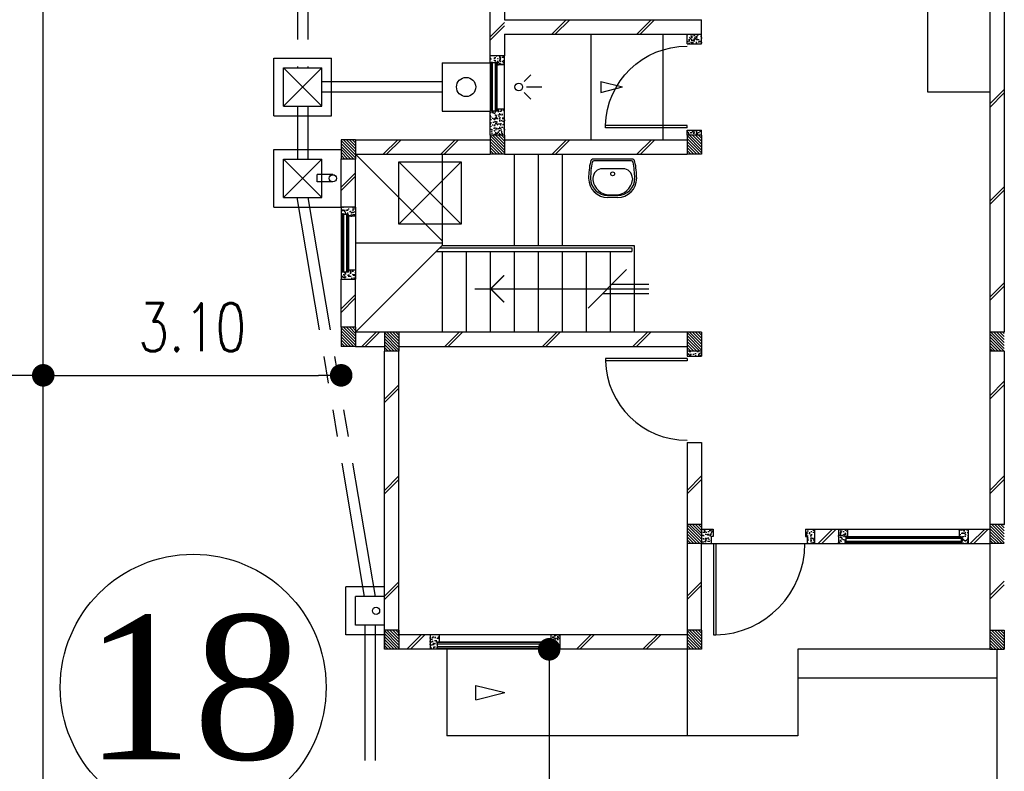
# Model space of a CAD drawing. Header units: millimetres. Extents: x 301 to 1479, y 491 to 1341.
# Tile 66 of 256: x 369.64 to 379.89, y 584.7 to 592.52. Entities that reach past the tile are written whole.
import ezdxf
from ezdxf.enums import TextEntityAlignment as Align

# ---------------------------------------------------------------- set-up
doc = ezdxf.new("R2010")
doc.units = ezdxf.units.MM
doc.header["$LTSCALE"] = 1.5
doc.header["$MEASUREMENT"] = 0
for name, pattern in [('HIDDEN', [0.375, 0.25, -0.125]), ('HIDDEN2', [4.7625, 3.175, -1.5875]), ('PHANTOM2', [1.25, 0.625, -0.125, 0.125, -0.125, 0.125, -0.125])]:
    doc.linetypes.add(name, pattern=pattern)
for name, color, linetype in [('Blk', 7, 'Continuous'), ('Block', 46, 'Continuous'), ('boundary', 3, 'Continuous'), ('Boundary Wall', 64, 'Continuous'), ('BULUS', 2, 'Continuous'), ('BWCN', 4, 'Continuous'), ('DIM', 6, 'Continuous'), ('DOOR', 3, 'Continuous'), ('Ele', 8, 'Continuous'), ('HATCH', 7, 'Continuous'), ('Hatch Col. C1 GF Ext.', 84, 'Continuous'), ('Hatch Col. C3 GF', 10, 'Continuous'), ('Hatch Stub Col', 251, 'Continuous'), ('Kerb', 251, 'Continuous'), ('P. Gully trap', 42, 'Continuous'), ('Paving Block', 251, 'Continuous'), ('PVC Pipe 110', 69, 'Continuous'), ('PVC RWP 75', 77, 'Continuous'), ('SANIT', 8, 'Continuous'), ('TXTAREA', 10, 'Continuous'), ('WINDOW', 1, 'Continuous')]:
    doc.layers.add(name, color=color, linetype=linetype)
doc.styles.add('RS1', font='romans.shx', dxfattribs={"width": 0.75, "height": 0.5})
doc.styles.add('times', font='times.ttf')
doc.dimstyles.new('Souillac5', dxfattribs={"dimscale": 0.5, "dimtxt": 0.5, "dimasz": 0.47, "dimexe": 0, "dimexo": 1, "dimgap": 0.5, "dimtad": 1, "dimzin": 0, "dimdsep": 46, "dimtxsty": 'RS1', "dimblk": 'DOT', "dimcen": 3, "dimse1": 1, "dimse2": 1, "dimclrd": 6, "dimclre": 6, "dimclrt": 7, "dimaunit": 1, "dimadec": 0, "dimazin": 0, "dimtfac": 1, "dimtofl": 0, "dimtmove": 1, "dimatfit": 3, "dimfxl": 1, "dimtolj": 1, "dimtzin": 0, "dimlwe": -1, "dimarcsym": 0})
pattern_1 = [(50, (427.129014, 161.862746), (0.071726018, -0.0062752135), [0.0075, -0.0825]), (355, (427.129014, 161.862746), (-0.013875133, 0.075219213), [0.006, -0.066]), (100.451444, (427.13499, 161.86222), (0.057850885, 0.068943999), [0.006374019, -0.070114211]), (46.1842, (427.12901, 161.88275), (0.106724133, -0.016551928), [0.01125, -0.12375]), (96.635635, (427.13791, 161.88137), (0.093466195, 0.09741186), [0.009561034, -0.105171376]), (351.184164, (427.12901, 161.88275), (0.093466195, 0.09741186), [0.009, -0.099]), (21, (427.139014, 161.877746), (0.059690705, -0.040261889), [0.0075, -0.0825]), (326, (427.139014, 161.877746), (0.024331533, 0.072515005), [0.006, -0.066]), (71.451445, (427.14399, 161.87439), (0.084022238, 0.032253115), [0.006374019, -0.070114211]), (37.5, (427.129014, 161.862746), (0.0012159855, 0.0332893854), [0, -0.0652, 0, -0.067, 0, -0.06625]), (7.5, (427.129014, 161.862746), (0.0263069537, 0.0394411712), [0, -0.0382, 0, -0.0637, 0, -0.02525]), (327.5, (427.106714, 161.862746), (0.0533822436, -0.0022554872), [0, -0.025, 0, -0.078, 0, -0.1035]), (317.5, (427.096714, 161.862746), (0.058318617, 0.010010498), [0, -0.0325, 0, -0.0518, 0, -0.0735])]
pattern_2 = [(315, (448.28546, 156.678336), (0.0154679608, 0.0154679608), [])]
pattern_3 = [(50, (427.229014, 161.912746), (0.071726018, -0.0062752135), [0.0075, -0.0825]), (355, (427.229014, 161.912746), (-0.013875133, 0.075219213), [0.006, -0.066]), (100.451444, (427.23499, 161.91222), (0.057850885, 0.068943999), [0.006374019, -0.070114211]), (46.1842, (427.22901, 161.93275), (0.106724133, -0.016551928), [0.01125, -0.12375]), (96.635635, (427.23791, 161.93137), (0.093466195, 0.09741186), [0.009561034, -0.105171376]), (351.184164, (427.22901, 161.93275), (0.093466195, 0.09741186), [0.009, -0.099]), (21, (427.239014, 161.927746), (0.059690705, -0.040261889), [0.0075, -0.0825]), (326, (427.239014, 161.927746), (0.024331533, 0.072515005), [0.006, -0.066]), (71.451445, (427.24399, 161.92439), (0.084022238, 0.032253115), [0.006374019, -0.070114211]), (37.5, (427.229014, 161.912746), (0.0012159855, 0.0332893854), [0, -0.0652, 0, -0.067, 0, -0.06625]), (7.5, (427.229014, 161.912746), (0.0263069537, 0.0394411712), [0, -0.0382, 0, -0.0637, 0, -0.02525]), (327.5, (427.206714, 161.912746), (0.0533822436, -0.0022554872), [0, -0.025, 0, -0.078, 0, -0.1035]), (317.5, (427.196714, 161.912746), (0.058318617, 0.010010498), [0, -0.0325, 0, -0.0518, 0, -0.0735])]

# ---------------------------------------------------------------- blocks, each defined once
blk = doc.blocks.new('Wh1')
at = {"layer": 'SANIT'}
for p, q in [((197, 0), (-197, 0)), ((197, -20), (-197, -20)), ((105, -100), (-105, -100)), ((-205, -200), (-205, -217)), ((205, -200), (205, -217)), ((50, -380), (-50, -380)), ((50, -400), (-50, -400)), ((-30, -373), (30, -373))]:
    blk.add_line(p, q, dxfattribs=at)
blk.add_circle((0, -154), 20, dxfattribs=at)
for centre, radius, start, end in [((0, -200), 250, 180, 180), ((0, -200), 250, 0, 0), ((-197, -35), 35, 90, 167.7776), ((197, -35), 35, 12.2224, 90), ((567, -201), 817, 167.7776, 179.9598), ((567, -201), 797, 167.7776, 179.9598), ((-197, -35), 15, 90, 167.7776), ((-105, -200), 100, 90, 180), ((105, -200), 100, 0, 90), ((197, -35), 15, 12.2224, 90), ((-567, -201), 797, 0.0402, 12.2224), ((-567, -201), 817, 0.0402, 12.2224), ((-50, -200), 200, 180, 270), ((-50, -200), 180, 180, 270), ((50, -200), 180, 270, 0), ((50, -200), 200, 270, 0), ((-30, -197), 176, 186.7076, 270.013), ((30, -197), 176, 269.987, 353.2924)]:
    blk.add_arc(centre, radius, start, end, dxfattribs=at)
blk = doc.blocks.new('Dr900')
at = {"layer": 'DOOR'}
for p, q in [((-50, 0), (-50, 850)), ((-25, 850), (-50, 850)), ((-25, 0), (-25, 850)), ((-25, 0), (-50, 0))]:
    blk.add_line(p, q, dxfattribs=at)
blk.add_arc((-24, 0), 851, 91.728, 179.9822, dxfattribs=at)
blk = doc.blocks.new('Dr1000')
at = {"layer": 'DOOR'}
for p, q in [((-50, 0), (-50, 950)), ((-25, 950), (-50, 950)), ((-25, 0), (-25, 950)), ((-25, 0), (-50, 0))]:
    blk.add_line(p, q, dxfattribs=at)
blk.add_arc((-24, 0), 951, 91.542, 179.9858, dxfattribs=at)
blk = doc.blocks.new('SSSU-D1')
at = {"layer": 'HATCH'}
h = blk.add_hatch(dxfattribs=at)
h.set_pattern_fill('ANSI31', color=256, scale=0.175, angle=630)
h.set_pattern_definition([(315, (-125.423914, 34.936787), (0.015467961, 0.015467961), [])])
h.paths.add_polyline_path([(1.1, 5.15), (1.25, 5.15), (1.25, 5.35), (1.1, 5.35)])
h = blk.add_hatch(dxfattribs=at)
h.set_pattern_fill('ANSI31', color=256, scale=0.175, angle=630)
h.set_pattern_definition([(315, (-123.373914, 34.936787), (0.015467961, 0.015467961), [])])
h.paths.add_polyline_path([(3.15, 5.15), (3.3, 5.15), (3.3, 5.35), (3.15, 5.35)])
h = blk.add_hatch(dxfattribs=at)
h.set_pattern_fill('ANSI31', color=256, scale=0.175, angle=630)
h.set_pattern_definition([(315, (-126.973914, 34.886787), (0.015467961, 0.015467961), [])])
h.paths.add_polyline_path([(-0.45, 5.1), (-0.3, 5.1), (-0.3, 5.3), (-0.45, 5.3)])
h = blk.add_hatch(dxfattribs=at)
h.set_pattern_fill('ANSI31', color=256, scale=0.175, angle=630)
h.set_pattern_definition([(315, (-126.973914, 32.936787), (0.015467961, 0.015467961), [])])
h.paths.add_polyline_path([(-0.45, 3.15), (-0.3, 3.15), (-0.3, 3.35), (-0.45, 3.35)])
h = blk.add_hatch(dxfattribs=at)
h.set_pattern_fill('ANSI31', color=256, scale=0.175, angle=630)
h.set_pattern_definition([(315, (-126.523914, 32.886787), (0.015467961, 0.015467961), [])])
h.paths.add_polyline_path([(0, 3.1), (0.15, 3.1), (0.15, 3.3), (0, 3.3)])
h = blk.add_hatch(dxfattribs=at)
h.set_pattern_fill('ANSI31', color=256, scale=0.175, angle=630)
h.set_pattern_definition([(315, (-123.373914, 32.886787), (0.015467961, 0.015467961), [])])
h.paths.add_polyline_path([(3.15, 3.1), (3.3, 3.1), (3.3, 3.3), (3.15, 3.3)])
h = blk.add_hatch(dxfattribs=at)
h.set_pattern_fill('ANSI31', color=256, scale=0.175, angle=630)
h.set_pattern_definition([(315, (-123.373914, 30.886787), (0.015467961, 0.015467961), [])])
h.paths.add_polyline_path([(3.15, 1.1), (3.3, 1.1), (3.3, 1.3), (3.15, 1.3)])
h = blk.add_hatch(dxfattribs=at)
h.set_pattern_fill('ANSI31', color=256, scale=0.175, angle=630)
h.set_pattern_definition([(315, (-126.523914, 29.786787), (0.015467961, 0.015467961), [])])
h.paths.add_polyline_path([(0, 0), (0.15, 0), (0.15, 0.2), (0, 0.2)])
h = blk.add_hatch(dxfattribs=at)
h.set_pattern_fill('ANSI31', color=256, scale=0.175, angle=630)
h.set_pattern_definition([(315, (-123.373914, 29.786787), (0.015467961, 0.015467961), [])])
h.paths.add_polyline_path([(3.15, 0), (3.3, 0), (3.3, 0.2), (3.15, 0.2)])
at = {"layer": 'Hatch Col. C1 GF Ext.'}
h = blk.add_hatch(dxfattribs=at)
h.set_pattern_fill('ANSI31', color=256, scale=0.175, angle=-90)
h.set_pattern_definition(pattern_2)
h.paths.add_polyline_path([(6.3, 3.1), (6.45, 3.1), (6.45, 3.3), (6.3, 3.3)])
h = blk.add_hatch(dxfattribs=at)
h.set_pattern_fill('ANSI31', color=256, scale=0.175, angle=-90)
h.set_pattern_definition(pattern_2)
h.paths.add_polyline_path([(6.3, 0), (6.45, 0), (6.45, 0.2), (6.3, 0.2)])
at = {"layer": 'Hatch Col. C3 GF'}
h = blk.add_hatch(dxfattribs=at)
h.set_pattern_fill('ANSI31', color=256, scale=0.175, angle=-90)
h.set_pattern_definition([(315, (448.28546, 156.728336), (0.0154679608, 0.0154679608), [])])
h.paths.add_polyline_path([(6.3, 1.1), (6.45, 1.1), (6.45, 1.3), (6.3, 1.3)])
at = {"layer": 'Hatch Stub Col', "linetype": 'ByBlock'}
h = blk.add_hatch(dxfattribs=at)
h.set_pattern_fill('AR-CONC', color=256, scale=0.01, angle=720)
h.set_pattern_definition([(50, (427.129014, 162.012746), (0.071726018, -0.0062752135), [0.0075, -0.0825]), (355, (427.129014, 162.012746), (-0.013875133, 0.075219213), [0.006, -0.066]), (100.451444, (427.13499, 162.01222), (0.057850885, 0.068943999), [0.006374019, -0.070114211]), (46.1842, (427.12901, 162.03275), (0.106724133, -0.016551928), [0.01125, -0.12375]), (96.635635, (427.13791, 162.03137), (0.093466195, 0.09741186), [0.009561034, -0.105171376]), (351.184164, (427.12901, 162.03275), (0.093466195, 0.09741186), [0.009, -0.099]), (21, (427.139014, 162.027746), (0.059690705, -0.040261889), [0.0075, -0.0825]), (326, (427.139014, 162.027746), (0.024331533, 0.072515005), [0.006, -0.066]), (71.451445, (427.14399, 162.02439), (0.084022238, 0.032253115), [0.006374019, -0.070114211]), (37.5, (427.129014, 162.012746), (0.0012159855, 0.0332893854), [0, -0.0652, 0, -0.067, 0, -0.06625]), (7.5, (427.129014, 162.012746), (0.0263069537, 0.0394411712), [0, -0.0382, 0, -0.0637, 0, -0.02525]), (327.5, (427.106714, 162.012746), (0.0533822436, -0.0022554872), [0, -0.025, 0, -0.078, 0, -0.1035]), (317.5, (427.096714, 162.012746), (0.058318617, 0.010010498), [0, -0.0325, 0, -0.0518, 0, -0.0735])])
h.paths.add_polyline_path([(3.3, 6.3), (3.3, 6.4), (3.15, 6.4), (3.15, 6.3)])
h = blk.add_hatch(dxfattribs=at)
h.set_pattern_fill('AR-CONC', color=256, scale=0.01, angle=720)
h.set_pattern_definition([(50, (427.129014, 162.012746), (0.071726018, -0.0062752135), [0.0075, -0.0825]), (355, (427.129014, 162.012746), (-0.013875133, 0.075219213), [0.006, -0.066]), (100.451444, (427.13499, 162.01222), (0.057850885, 0.068943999), [0.006374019, -0.070114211]), (46.1842, (427.12901, 162.03275), (0.106724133, -0.016551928), [0.01125, -0.12375]), (96.635635, (427.13791, 162.03137), (0.093466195, 0.09741186), [0.009561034, -0.105171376]), (351.184164, (427.12901, 162.03275), (0.093466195, 0.09741186), [0.009, -0.099]), (21, (427.139014, 162.027746), (0.059690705, -0.040261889), [0.0075, -0.0825]), (326, (427.139014, 162.027746), (0.024331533, 0.072515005), [0.006, -0.066]), (71.451445, (427.14399, 162.02439), (0.084022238, 0.032253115), [0.006374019, -0.070114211]), (37.5, (427.129014, 162.012746), (0.0012159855, 0.0332893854), [0, -0.0652, 0, -0.067, 0, -0.06625]), (7.5, (427.129014, 162.012746), (0.0263069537, 0.0394411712), [0, -0.0382, 0, -0.0637, 0, -0.02525]), (327.5, (427.106714, 162.012746), (0.0533822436, -0.0022554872), [0, -0.025, 0, -0.078, 0, -0.1035]), (317.5, (427.096714, 162.012746), (0.058318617, 0.010010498), [0, -0.0325, 0, -0.0518, 0, -0.0735])])
h.paths.add_polyline_path([(1.175, 6.1), (1.175, 6.08), (1.25, 6.08), (1.25, 6.175), (1.1, 6.175), (1.1, 6.1)])
h = blk.add_hatch(dxfattribs=at)
h.set_pattern_fill('AR-CONC', color=256, scale=0.01, angle=720)
h.set_pattern_definition([(50, (466.11162, 47.178006), (0.071726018, -0.0062752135), [0.0075, -0.0825]), (355, (466.11162, 47.17801), (-0.013875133, 0.075219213), [0.006, -0.066]), (100.451444, (466.1176, 47.17748), (0.057850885, 0.068943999), [0.006374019, -0.070114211]), (46.1842, (466.11162, 47.19801), (0.106724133, -0.016551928), [0.01125, -0.12375]), (96.635635, (466.12051, 47.19663), (0.093466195, 0.09741186), [0.009561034, -0.105171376]), (351.184164, (466.11162, 47.19801), (0.093466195, 0.09741186), [0.009, -0.099]), (21, (466.12162, 47.193006), (0.059690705, -0.040261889), [0.0075, -0.0825]), (326, (466.12162, 47.19301), (0.024331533, 0.072515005), [0.006, -0.066]), (71.451445, (466.126594, 47.18965), (0.084022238, 0.032253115), [0.006374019, -0.070114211]), (37.5, (466.11162, 47.178006), (0.0012159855, 0.0332893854), [0, -0.0652, 0, -0.067, 0, -0.06625]), (7.5, (466.11162, 47.178006), (0.0263069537, 0.0394411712), [0, -0.0382, 0, -0.0637, 0, -0.02525]), (327.5, (466.08932, 47.178006), (0.0533822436, -0.0022554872), [0, -0.025, 0, -0.078, 0, -0.1035]), (317.5, (466.07932, 47.178006), (0.058318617, 0.010010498), [0, -0.0325, 0, -0.0518, 0, -0.0735])])
h.paths.add_polyline_path([(1.25, 5.62), (1.175, 5.62), (1.175, 5.6), (1.1, 5.6), (1.1, 5.35), (1.25, 5.35)])
h = blk.add_hatch(dxfattribs=at)
h.set_pattern_fill('AR-CONC', color=256, scale=0.01, angle=720)
h.set_pattern_definition([(50, (427.129014, 161.837746), (0.071726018, -0.0062752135), [0.0075, -0.0825]), (355, (427.129014, 161.837746), (-0.013875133, 0.075219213), [0.006, -0.066]), (100.451444, (427.13499, 161.83722), (0.057850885, 0.068943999), [0.006374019, -0.070114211]), (46.1842, (427.12901, 161.85775), (0.106724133, -0.016551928), [0.01125, -0.12375]), (96.635635, (427.13791, 161.85637), (0.093466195, 0.09741186), [0.009561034, -0.105171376]), (351.184164, (427.12901, 161.85775), (0.093466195, 0.09741186), [0.009, -0.099]), (21, (427.139014, 161.852746), (0.059690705, -0.040261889), [0.0075, -0.0825]), (326, (427.139014, 161.852746), (0.024331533, 0.072515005), [0.006, -0.066]), (71.451445, (427.14399, 161.84939), (0.084022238, 0.032253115), [0.006374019, -0.070114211]), (37.5, (427.129014, 161.837746), (0.0012159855, 0.0332893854), [0, -0.0652, 0, -0.067, 0, -0.06625]), (7.5, (427.129014, 161.837746), (0.0263069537, 0.0394411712), [0, -0.0382, 0, -0.0637, 0, -0.02525]), (327.5, (427.106714, 161.837746), (0.0533822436, -0.0022554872), [0, -0.025, 0, -0.078, 0, -0.1035]), (317.5, (427.096714, 161.837746), (0.058318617, 0.010010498), [0, -0.0325, 0, -0.0518, 0, -0.0735])])
h.paths.add_polyline_path([(3.3, 5.4), (3.15, 5.4), (3.15, 5.35), (3.3, 5.35)])
h = blk.add_hatch(dxfattribs=at)
h.set_pattern_fill('AR-CONC', color=256, scale=0.01, angle=720)
h.set_pattern_definition(pattern_1)
h.paths.add_polyline_path([(-0.3, 4.6), (-0.45, 4.6), (-0.45, 4.525), (-0.375, 4.525), (-0.375, 4.505), (-0.3, 4.505)])
h = blk.add_hatch(dxfattribs=at)
h.set_pattern_fill('AR-CONC', color=256, scale=0.01, angle=720)
h.set_pattern_definition(pattern_1)
h.paths.add_polyline_path([(-0.3, 3.945), (-0.375, 3.945), (-0.375, 3.925), (-0.45, 3.925), (-0.45, 3.85), (-0.3, 3.85)])
h = blk.add_hatch(dxfattribs=at)
h.set_pattern_fill('AR-CONC', color=256, scale=0.01, angle=720)
h.set_pattern_definition(pattern_1)
h.paths.add_polyline_path([(3.3, 3.1), (3.15, 3.1), (3.15, 3.05), (3.3, 3.05)])
h = blk.add_hatch(dxfattribs=at)
h.set_pattern_fill('AR-CONC', color=256, scale=0.01, angle=720)
h.set_pattern_definition([(50, (427.129014, 161.912746), (0.071726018, -0.0062752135), [0.0075, -0.0825]), (355, (427.129014, 161.912746), (-0.013875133, 0.075219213), [0.006, -0.066]), (100.451444, (427.13499, 161.91222), (0.057850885, 0.068943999), [0.006374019, -0.070114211]), (46.1842, (427.12901, 161.93275), (0.106724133, -0.016551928), [0.01125, -0.12375]), (96.635635, (427.13791, 161.93137), (0.093466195, 0.09741186), [0.009561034, -0.105171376]), (351.184164, (427.12901, 161.93275), (0.093466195, 0.09741186), [0.009, -0.099]), (21, (427.139014, 161.927746), (0.059690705, -0.040261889), [0.0075, -0.0825]), (326, (427.139014, 161.927746), (0.024331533, 0.072515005), [0.006, -0.066]), (71.451445, (427.14399, 161.92439), (0.084022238, 0.032253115), [0.006374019, -0.070114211]), (37.5, (427.129014, 161.912746), (0.0012159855, 0.0332893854), [0, -0.0652, 0, -0.067, 0, -0.06625]), (7.5, (427.129014, 161.912746), (0.0263069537, 0.0394411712), [0, -0.0382, 0, -0.0637, 0, -0.02525]), (327.5, (427.106714, 161.912746), (0.0533822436, -0.0022554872), [0, -0.025, 0, -0.078, 0, -0.1035]), (317.5, (427.096714, 161.912746), (0.058318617, 0.010010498), [0, -0.0325, 0, -0.0518, 0, -0.0735])])
h.paths.add_polyline_path([(3.42, 1.25), (3.3, 1.25), (3.3, 1.1), (3.4, 1.1), (3.4, 1.175), (3.42, 1.175)])
h = blk.add_hatch(dxfattribs=at)
h.set_pattern_fill('AR-CONC', color=256, scale=0.01, angle=720)
h.set_pattern_definition(pattern_3)
h.paths.add_polyline_path([(4.475, 1.25), (4.38, 1.25), (4.38, 1.175), (4.4, 1.175), (4.4, 1.1), (4.475, 1.1)])
h = blk.add_hatch(dxfattribs=at)
h.set_pattern_fill('AR-CONC', color=256, scale=0.01, angle=720)
h.set_pattern_definition(pattern_3)
h.paths.add_polyline_path([(4.82, 1.25), (4.725, 1.25), (4.725, 1.1), (4.8, 1.1), (4.8, 1.175), (4.82, 1.175)])
h = blk.add_hatch(dxfattribs=at)
h.set_pattern_fill('AR-CONC', color=256, scale=0.01, angle=720)
h.set_pattern_definition(pattern_3)
h.paths.add_polyline_path([(6.075, 1.25), (5.98, 1.25), (5.98, 1.175), (6, 1.175), (6, 1.1), (6.075, 1.1)])
h = blk.add_hatch(dxfattribs=at)
h.set_pattern_fill('AR-CONC', color=256, scale=0.01, angle=720)
h.set_pattern_definition(pattern_1)
h.paths.add_polyline_path([(0.57, 0.15), (0.475, 0.15), (0.475, 0), (0.55, 0), (0.55, 0.075), (0.57, 0.075)])
h = blk.add_hatch(dxfattribs=at)
h.set_pattern_fill('AR-CONC', color=256, scale=0.01, angle=720)
h.set_pattern_definition(pattern_1)
h.paths.add_polyline_path([(1.825, 0.15), (1.73, 0.15), (1.73, 0.075), (1.75, 0.075), (1.75, 0), (1.825, 0)])
at = {"layer": 'Block', "linetype": 'ByBlock'}
for p, q in [((6.3, 7.6), (6.3, 3.3)), ((6.45, 7.6), (6.45, 3.3)), ((1.1, 6.175), (1.1, 6.775)), ((1.25, 6.775), (1.25, 6.55)), ((1.25, 6.55), (3.3, 6.55)), ((3.3, 6.4), (3.3, 6.55)), ((1.25, 6.4), (3.3, 6.4)), ((1.25, 6.4), (1.25, 6.175)), ((-0.3, 5.3), (1.1, 5.3)), ((1.25, 5.3), (3.15, 5.3)), ((-0.3, 5.15), (1.1, 5.15)), ((1.25, 5.15), (3.15, 5.15)), ((-0.45, 4.6), (-0.45, 5.1)), ((-0.3, 4.6), (-0.3, 5.1)), ((-0.45, 3.35), (-0.45, 3.85)), ((-0.3, 3.35), (-0.3, 3.85)), ((0, 3.3), (-0.3, 3.3)), ((3.15, 3.3), (0.15, 3.3)), ((-0.3, 3.15), (0, 3.15)), ((0, 0), (0, 3.1)), ((0.15, 3.15), (3.15, 3.15)), ((0.15, 0.15), (0.15, 3.1)), ((6.3, 3.1), (6.3, 1.3)), ((6.45, 3.1), (6.45, 1.3)), ((3.15, 2.15), (3.3, 2.15)), ((3.15, 2.15), (3.15, 1.3)), ((3.3, 2.15), (3.3, 1.3)), ((4.475, 1.25), (4.725, 1.25)), ((6.075, 1.25), (6.3, 1.25)), ((3.15, 1.1), (3.15, 0.2)), ((3.3, 0.2), (3.3, 1.1)), ((4.475, 1.1), (4.725, 1.1)), ((6.075, 1.1), (6.3, 1.1)), ((6.3, 1.1), (6.3, 0.2)), ((0.475, 0.15), (0.15, 0.15)), ((3.15, 0.15), (1.825, 0.15)), ((0.475, 0), (0.15, 0)), ((3.15, 0), (1.825, 0))]:
    blk.add_line(p, q, dxfattribs=at)
at = {"layer": 'Boundary Wall', "linetype": 'ByBlock'}
blk.add_line((6.375, -1.555), (6.375, 0), dxfattribs=at)
at = {"layer": 'BULUS', "linetype": 'ByBlock'}
for p, q in [((0.54, 4.14), (2.575, 4.14)), ((0.575, 4.175), (2.575, 4.175)), ((2.575, 4.175), (2.575, 4.14))]:
    blk.add_line(p, q, dxfattribs=at)
at = {"layer": 'BWCN'}
for p, q in [((3.15, 6.3), (3.15, 6.4)), ((3.3, 6.3), (3.3, 6.4)), ((3.15, 6.3), (3.3, 6.3)), ((1.1, 6.1), (1.1, 6.175)), ((1.25, 6.175), (1.1, 6.175)), ((1.25, 6.08), (1.25, 6.175)), ((1.175, 6.1), (1.1, 6.1)), ((1.175, 6.08), (1.175, 6.1)), ((1.25, 6.08), (1.175, 6.08)), ((1.175, 5.6), (1.1, 5.6)), ((1.1, 5.35), (1.1, 5.6)), ((1.25, 5.62), (1.175, 5.62)), ((1.175, 5.62), (1.175, 5.6)), ((1.25, 5.35), (1.25, 5.62)), ((1.25, 5.35), (1.1, 5.35)), ((1.1, 5.35), (1.1, 5.15)), ((1.25, 5.35), (1.25, 5.15)), ((3.15, 5.4), (3.3, 5.4)), ((3.15, 5.35), (3.15, 5.4)), ((3.3, 5.35), (3.15, 5.35)), ((3.15, 5.35), (3.15, 5.15)), ((3.3, 5.35), (3.3, 5.4)), ((3.3, 5.35), (3.3, 5.15)), ((-0.3, 5.3), (-0.45, 5.3)), ((-0.45, 5.3), (-0.45, 5.1)), ((-0.3, 5.3), (-0.3, 5.1)), ((1.25, 5.15), (1.1, 5.15)), ((3.3, 5.15), (3.15, 5.15)), ((-0.3, 5.1), (-0.45, 5.1)), ((-0.45, 4.6), (-0.45, 4.525)), ((-0.375, 4.525), (-0.45, 4.525)), ((-0.375, 4.505), (-0.375, 4.525)), ((-0.3, 4.6), (-0.3, 4.505)), ((-0.3, 4.505), (-0.375, 4.505)), ((-0.375, 3.925), (-0.45, 3.925)), ((-0.45, 3.925), (-0.45, 3.85)), ((-0.3, 3.945), (-0.375, 3.945)), ((-0.375, 3.945), (-0.375, 3.925)), ((-0.3, 3.945), (-0.3, 3.85)), ((-0.3, 3.35), (-0.45, 3.35)), ((-0.45, 3.35), (-0.45, 3.15)), ((-0.3, 3.35), (-0.3, 3.15)), ((0.15, 3.3), (0, 3.3)), ((0, 3.3), (0, 3.1)), ((0.15, 3.3), (0.15, 3.1)), ((3.3, 3.3), (3.15, 3.3)), ((3.15, 3.3), (3.15, 3.1)), ((3.3, 3.3), (3.3, 3.1)), ((6.45, 3.3), (6.3, 3.3)), ((6.3, 3.3), (6.3, 3.1)), ((-0.3, 3.15), (-0.45, 3.15)), ((0.15, 3.1), (0, 3.1)), ((3.15, 3.1), (3.15, 3.05)), ((3.3, 3.1), (3.15, 3.1)), ((3.3, 3.1), (3.3, 3.05)), ((6.45, 3.1), (6.3, 3.1)), ((3.15, 3.05), (3.3, 3.05)), ((3.3, 1.3), (3.15, 1.3)), ((3.15, 1.3), (3.15, 1.1)), ((3.3, 1.3), (3.3, 1.1)), ((3.3, 1.25), (3.42, 1.25)), ((3.42, 1.25), (3.42, 1.175)), ((4.38, 1.25), (4.475, 1.25)), ((4.38, 1.25), (4.38, 1.175)), ((4.475, 1.25), (4.475, 1.1)), ((4.725, 1.25), (4.725, 1.1)), ((4.725, 1.25), (4.82, 1.25)), ((4.82, 1.25), (4.82, 1.175)), ((5.98, 1.25), (5.98, 1.175)), ((5.98, 1.25), (6.075, 1.25)), ((6.075, 1.25), (6.075, 1.1)), ((6.45, 1.3), (6.3, 1.3)), ((6.3, 1.3), (6.3, 1.1)), ((3.4, 1.175), (3.4, 1.1)), ((3.42, 1.175), (3.4, 1.175)), ((4.38, 1.175), (4.4, 1.175)), ((4.4, 1.175), (4.4, 1.1)), ((4.8, 1.175), (4.8, 1.1)), ((4.82, 1.175), (4.8, 1.175)), ((5.98, 1.175), (6, 1.175)), ((6, 1.175), (6, 1.1)), ((3.3, 1.1), (3.15, 1.1)), ((3.3, 1.1), (3.4, 1.1)), ((4.4, 1.1), (4.475, 1.1)), ((4.725, 1.1), (4.8, 1.1)), ((6, 1.1), (6.075, 1.1)), ((6.45, 1.1), (6.3, 1.1)), ((0.15, 0.2), (0, 0.2)), ((0, 0.2), (0, 0)), ((0.15, 0.2), (0.15, 0)), ((0.475, 0.15), (0.475, 0)), ((0.57, 0.15), (0.475, 0.15)), ((0.57, 0.15), (0.57, 0.075)), ((1.73, 0.15), (1.73, 0.075)), ((1.825, 0.15), (1.73, 0.15)), ((1.825, 0.15), (1.825, 0)), ((3.3, 0.2), (3.15, 0.2)), ((3.15, 0.2), (3.15, 0)), ((3.3, 0.2), (3.3, 0)), ((6.3, 0.2), (6.3, 0)), ((6.3, 0.2), (6.45, 0.2)), ((6.45, 0.2), (6.45, 0)), ((0.15, 0), (0, 0)), ((0.55, 0), (0.475, 0)), ((0.55, 0.075), (0.55, 0)), ((0.57, 0.075), (0.55, 0.075)), ((1.73, 0.075), (1.75, 0.075)), ((1.75, 0.075), (1.75, 0)), ((1.825, 0), (1.75, 0)), ((3.3, 0), (3.15, 0)), ((6.3, 0), (6.45, 0))]:
    blk.add_line(p, q, dxfattribs=at)
at = {"layer": 'BWCN', "linetype": 'ByBlock'}
for p, q in [((-0.3, 4.6), (-0.45, 4.6)), ((-0.45, 3.85), (-0.3, 3.85))]:
    blk.add_line(p, q, dxfattribs=at)
at = {"layer": 'Ele'}
for p, q in [((5.65, 7), (5.65, 5.8)), ((2.15, 5.3), (2.15, 6.4)), ((2.9, 5.3), (2.9, 6.4)), ((1.1, 6.1), (1.1, 5.6)), ((1.11, 5.6), (1.11, 6.1)), ((1.17, 5.6), (1.17, 6.1)), ((1.175, 5.62), (1.175, 6.08)), ((1.25, 5.62), (1.25, 6.08)), ((1.455, 5.907), (1.525, 5.977)), ((1.478, 5.85), (1.639, 5.85)), ((1.455, 5.793), (1.525, 5.723)), ((5.65, 5.8), (6.3, 5.8)), ((1.35, 5.15), (1.35, 4.2)), ((1.6, 5.15), (1.6, 4.2)), ((1.85, 5.15), (1.85, 4.2)), ((-0.45, 4.525), (-0.45, 3.925)), ((-0.44, 4.525), (-0.44, 3.925)), ((-0.38, 4.525), (-0.38, 3.925)), ((-0.375, 4.505), (-0.375, 3.945)), ((-0.3, 4.505), (-0.3, 3.945)), ((0.6, 4.2), (2.6, 4.2)), ((0.6, 4.14), (0.6, 3.3)), ((0.85, 4.14), (0.85, 3.3)), ((1.1, 4.14), (1.1, 3.3)), ((1.35, 4.14), (1.35, 3.3)), ((1.6, 4.14), (1.6, 3.3)), ((1.85, 4.14), (1.85, 3.3)), ((2.1, 4.14), (2.1, 3.3)), ((2.35, 4.14), (2.35, 3.3)), ((2.6, 4.2), (2.6, 3.3)), ((2.12, 3.55), (2.52, 3.95)), ((2.37, 3.8), (2.753, 3.8)), ((0.941, 3.75), (2.753, 3.75)), ((2.27, 3.7), (2.753, 3.7)), ((4.82, 1.25), (5.98, 1.25)), ((4.8, 1.17), (6, 1.17)), ((4.82, 1.175), (5.98, 1.175)), ((3.4, 1.1), (4.4, 1.1)), ((4.8, 1.11), (6, 1.11)), ((4.8, 1.1), (6, 1.1)), ((1.73, 0.15), (0.57, 0.15)), ((1.75, 0.07), (0.55, 0.07)), ((1.75, 0.01), (0.55, 0.01)), ((1.73, 0.075), (0.57, 0.075)), ((3.15, 0), (3.15, -0.9)), ((6.3, 0), (4.3, 0)), ((4.3, 0), (4.3, -0.9)), ((1.75, 0), (0.55, 0)), ((0.65, 0), (0.65, -0.9)), ((6.375, -0.3), (4.3, -0.3)), ((4.3, -0.9), (0.65, -0.9))]:
    blk.add_line(p, q, dxfattribs=at)
at = {"layer": 'Ele', "linetype": 'HIDDEN', "ltscale": 10}
for p, q in [((-0.3, 5.15), (0.6, 4.25)), ((0.6, 5.15), (0.6, 4.2)), ((0.6, 4.225), (-0.3, 4.225)), ((-0.3, 3.3), (0.6, 4.2))]:
    blk.add_line(p, q, dxfattribs=at)
at = {"layer": 'Ele', "linetype": 'ByBlock'}
blk.add_line((0.952, -0.525), (0.952, -0.375), dxfattribs=at)
at = {"layer": 'Ele', "const_width": 0.015}
blk.add_lwpolyline([(1.247, 3.891), (1.105, 3.75), (1.247, 3.609)], dxfattribs=at)
at = {"layer": 'Ele'}
blk.add_circle((1.398, 5.85), 0.04, dxfattribs=at)
at = {"layer": 'HATCH'}
for p, q in [((1.1, 6.371), (1.25, 6.521)), ((1.1, 6.336), (1.25, 6.486)), ((1.742, 6.4), (1.892, 6.55)), ((1.778, 6.4), (1.928, 6.55)), ((2.625, 6.4), (2.775, 6.55)), ((2.66, 6.4), (2.81, 6.55)), ((6.3, 5.674), (6.45, 5.824)), ((6.3, 5.638), (6.45, 5.788)), ((-0.012, 5.15), (0.138, 5.3)), ((0.023, 5.15), (0.173, 5.3)), ((0.586, 5.15), (0.736, 5.3)), ((0.622, 5.15), (0.772, 5.3)), ((1.746, 5.15), (1.896, 5.3)), ((1.781, 5.15), (1.931, 5.3)), ((2.628, 5.15), (2.778, 5.3)), ((2.663, 5.15), (2.813, 5.3)), ((-0.45, 4.808), (-0.3, 4.958)), ((-0.45, 4.772), (-0.3, 4.922)), ((6.3, 4.662), (6.45, 4.812)), ((6.3, 4.627), (6.45, 4.777)), ((6.3, 3.663), (6.45, 3.813)), ((-0.45, 3.541), (-0.3, 3.691)), ((6.3, 3.628), (6.45, 3.778)), ((-0.45, 3.505), (-0.3, 3.655)), ((-0.236, 3.15), (-0.086, 3.3)), ((-0.201, 3.15), (-0.051, 3.3)), ((0.628, 3.15), (0.778, 3.3)), ((0.664, 3.15), (0.814, 3.3)), ((1.645, 3.15), (1.795, 3.3)), ((1.68, 3.15), (1.83, 3.3)), ((2.586, 3.15), (2.736, 3.3)), ((2.622, 3.15), (2.772, 3.3)), ((6.3, 2.638), (6.45, 2.788)), ((0, 2.602), (0.15, 2.752)), ((0, 2.566), (0.15, 2.716)), ((6.3, 2.603), (6.45, 2.753)), ((0, 1.653), (0.15, 1.803)), ((0, 1.617), (0.15, 1.767)), ((3.15, 1.653), (3.3, 1.803)), ((3.15, 1.617), (3.3, 1.767)), ((6.3, 1.653), (6.45, 1.803)), ((6.3, 1.617), (6.45, 1.767)), ((4.514, 1.1), (4.664, 1.25)), ((4.55, 1.1), (4.7, 1.25)), ((6.096, 1.1), (6.246, 1.25)), ((6.132, 1.1), (6.282, 1.25)), ((0, 0.552), (0.15, 0.702)), ((0, 0.517), (0.15, 0.667)), ((3.15, 0.552), (3.3, 0.702)), ((3.15, 0.517), (3.3, 0.667)), ((6.3, 0.558), (6.45, 0.708)), ((6.3, 0.522), (6.45, 0.672)), ((0.234, 0), (0.384, 0.15)), ((0.27, 0), (0.42, 0.15)), ((1.998, 0), (2.148, 0.15)), ((2.034, 0), (2.184, 0.15)), ((2.69, 0), (2.84, 0.15)), ((2.725, 0), (2.875, 0.15))]:
    blk.add_line(p, q, dxfattribs=at)
at = {"layer": 'Kerb'}
for p, q in [((-1.15, 6.15), (-0.55, 6.15)), ((-1.15, 5.55), (-1.15, 6.15)), ((-0.55, 5.55), (-0.55, 6.15)), ((-1.05, 6.05), (-0.65, 6.05)), ((-1.05, 5.65), (-1.05, 6.05)), ((-1.05, 6.05), (-0.65, 5.65)), ((-1.05, 5.65), (-0.65, 6.05)), ((-0.65, 5.65), (-0.65, 6.05)), ((0.6, 6.1), (1.1, 6.1)), ((0.6, 6.1), (0.6, 5.6)), ((-1.05, 5.65), (-0.65, 5.65)), ((-1.15, 5.55), (-0.55, 5.55)), ((0.6, 5.6), (1.1, 5.6)), ((-1.15, 5.2), (-0.45, 5.2)), ((-1.15, 4.6), (-1.15, 5.2)), ((-1.05, 5.1), (-0.65, 5.1)), ((-1.05, 4.7), (-1.05, 5.1)), ((-1.05, 5.1), (-0.65, 4.7)), ((-1.05, 4.7), (-0.65, 5.1)), ((-0.65, 4.7), (-0.65, 5.1)), ((-1.05, 4.7), (-0.65, 4.7)), ((-1.15, 4.6), (-0.45, 4.6)), ((-0.4, 0.15), (-0.4, 0.65)), ((0, 0.65), (-0.4, 0.65)), ((0, 0.55), (-0.3, 0.55)), ((-0.3, 0.25), (-0.3, 0.55)), ((0, 0.25), (-0.3, 0.25)), ((0, 0.15), (-0.4, 0.15))]:
    blk.add_line(p, q, dxfattribs=at)
at = {"layer": 'P. Gully trap'}
blk.add_circle((0.85, 5.85), 0.1, dxfattribs=at)
at = {"layer": 'Paving Block', "linetype": 'ByBlock'}
for p, q in [((2.252, 5.906), (2.252, 5.794)), ((2.252, 5.906), (2.477, 5.85)), ((2.252, 5.794), (2.477, 5.85)), ((0.952, -0.375), (1.252, -0.45)), ((0.952, -0.525), (1.252, -0.45))]:
    blk.add_line(p, q, dxfattribs=at)
at = {"layer": 'PVC Pipe 110', "linetype": 'PHANTOM2', "ltscale": 1.5}
for p, q in [((-0.905, 7.75), (-0.905, 6.05)), ((-0.795, 7.75), (-0.795, 6.05)), ((0.6, 5.905), (-0.65, 5.905)), ((0.6, 5.795), (-0.65, 5.795)), ((-0.905, 5.65), (-0.905, 5.1)), ((-0.795, 5.65), (-0.795, 5.1)), ((-0.206, 0.55), (-0.906, 4.7)), ((-0.094, 0.55), (-0.794, 4.7)), ((-0.205, 0.25), (-0.205, -2.15)), ((-0.095, 0.25), (-0.095, -2.15))]:
    blk.add_line(p, q, dxfattribs=at)
at = {"layer": 'PVC Pipe 110', "linetype": 'PHANTOM2', "ltscale": 10}
for p, q in [((-0.7, 4.863), (-0.7, 4.938)), ((-0.537, 4.938), (-0.7, 4.938)), ((-0.537, 4.863), (-0.7, 4.863))]:
    blk.add_line(p, q, dxfattribs=at)
at = {"layer": 'PVC RWP 75'}
for centre in [(-0.537, 4.9), (-0.087, 0.4), (-0.087, 0.4), (-0.087, 0.4)]:
    blk.add_circle(centre, 0.0375, dxfattribs=at)
at = {"layer": 'SANIT', "linetype": 'HIDDEN2', "ltscale": 100}
for p, q in [((0.15, 5.072), (0.8, 5.072)), ((0.15, 4.422), (0.15, 5.072)), ((0.15, 5.072), (0.8, 4.422)), ((0.8, 5.072), (0.15, 4.422)), ((0.8, 5.072), (0.8, 4.422)), ((0.8, 4.422), (0.15, 4.422))]:
    blk.add_line(p, q, dxfattribs=at)
at = {"layer": 'WINDOW', "linetype": 'HIDDEN2', "ltscale": 0.5}
for p, q in [((1.125, 5.6), (1.125, 6.1)), ((1.155, 5.6), (1.155, 6.1)), ((-0.425, 4.525), (-0.425, 3.925)), ((-0.395, 4.525), (-0.395, 3.925))]:
    blk.add_line(p, q, dxfattribs=at)
at = {"layer": 'WINDOW'}
for p, q in [((4.8, 1.155), (6, 1.155)), ((4.8, 1.125), (6, 1.125)), ((1.75, 0.055), (0.55, 0.055)), ((1.75, 0.025), (0.55, 0.025))]:
    blk.add_line(p, q, dxfattribs=at)
at = {"layer": 'DOOR', "yscale": 0.001, "zscale": 0.001}
for name, p, xscale, rotation in [('Dr900', (3.15, 5.4), -0.001, 90), ('Dr900', (3.15, 3.05), 0.001, 90), ('Dr1000', (3.4, 1.1), 0.001, 180)]:
    blk.add_blockref(name, p, dxfattribs=dict(at, xscale=xscale, rotation=rotation))
at = {"layer": 'WINDOW', "linetype": 'ByBlock', "xscale": 0.001, "yscale": 0.001, "zscale": 0.001}
blk.add_blockref('Wh1', (2.375, 5.1), dxfattribs=at)
blk = doc.blocks.new('_DOT')
at = {"color": 0, "linetype": 'ByBlock'}
blk.add_line((-0.5, 0), (-1, 0), dxfattribs=at)
at = {"color": 0, "linetype": 'ByBlock', "const_width": 0.5}
blk.add_lwpolyline([(-0.25, 0, 1), (0.25, 0, 1)], format="xyb", close=True, dxfattribs=at)
blk = doc.blocks.new('*D126')
at = {"layer": 'DEFPOINTS', "color": 0, "transparency": 16777216}
for p in [(366.788, 588.819), (366.788, 588.819), (369.888, 588.819)]:
    blk.add_point(p, dxfattribs=at)
at = {"layer": 'DIM', "color": 6, "lineweight": -2, "transparency": 16777216}
blk.add_line((369.653, 588.819), (367.023, 588.819), dxfattribs=at)
at = {"layer": 'DIM', "color": 6, "lineweight": -2, "transparency": 16777216, "xscale": 0.235, "yscale": 0.235, "zscale": 0.235, "rotation": 180}
blk.add_blockref('_DOT', (366.788, 588.819), dxfattribs=at)
at = {"layer": 'DIM', "color": 6, "lineweight": -2, "transparency": 16777216, "xscale": 0.235, "yscale": 0.235, "zscale": 0.235}
blk.add_blockref('_DOT', (369.888, 588.819), dxfattribs=at)
at = {"layer": 'DIM', "color": 7, "transparency": 16777216, "insert": (368.338, 589.319), "char_height": 0.5, "attachment_point": 5, "style": 'RS1'}
blk.add_mtext('\\A1;3.10', dxfattribs=at)
blk = doc.blocks.new('*D116')
at = {"layer": 'DEFPOINTS', "color": 0, "transparency": 16777216}
for p in [(375.011, 585.969), (375.011, 578.769), (375.152, 578.769)]:
    blk.add_point(p, dxfattribs=at)
at = {"layer": 'DIM', "color": 6, "lineweight": -2, "transparency": 16777216}
blk.add_line((375.152, 585.734), (375.152, 579.004), dxfattribs=at)
at = {"layer": 'DIM', "color": 6, "lineweight": -2, "transparency": 16777216, "xscale": 0.235, "yscale": 0.235, "zscale": 0.235}
for p, rotation in [((375.152, 585.969), 90), ((375.152, 578.769), 270)]:
    blk.add_blockref('_DOT', p, dxfattribs=dict(at, rotation=rotation))
at = {"layer": 'DIM', "color": 7, "transparency": 16777216, "insert": (374.652, 583.361), "char_height": 0.5, "attachment_point": 5, "rotation": 90, "style": 'RS1'}
blk.add_mtext('\\A1;7.20', dxfattribs=at)
blk = doc.blocks.new('*D118')
at = {"layer": 'DEFPOINTS', "color": 0, "transparency": 16777216}
for p in [(369.888, 588.819), (372.988, 588.819), (372.988, 588.819)]:
    blk.add_point(p, dxfattribs=at)
at = {"layer": 'DIM', "color": 6, "lineweight": -2, "transparency": 16777216}
blk.add_line((370.123, 588.819), (372.753, 588.819), dxfattribs=at)
at = {"layer": 'DIM', "color": 6, "lineweight": -2, "transparency": 16777216, "xscale": 0.235, "yscale": 0.235, "zscale": 0.235, "rotation": 180}
blk.add_blockref('_DOT', (369.888, 588.819), dxfattribs=at)
at = {"layer": 'DIM', "color": 6, "lineweight": -2, "transparency": 16777216, "xscale": 0.235, "yscale": 0.235, "zscale": 0.235}
blk.add_blockref('_DOT', (372.988, 588.819), dxfattribs=at)
at = {"layer": 'DIM', "color": 7, "transparency": 16777216, "insert": (371.438, 589.319), "char_height": 0.5, "attachment_point": 5, "style": 'RS1'}
blk.add_mtext('\\A1;3.10', dxfattribs=at)

msp = doc.modelspace()

# ---------------------------------------------------------------- linework, layer by layer
at = {"layer": 'boundary'}
msp.add_line((369.8876, 578.769), (369.8876, 620.769), dxfattribs=at)
msp.add_line((369.8876, 578.769), (369.8876, 620.769), dxfattribs=at)
at = {"layer": 'TXTAREA'}
msp.add_circle((371.448, 585.5747), 1.3831, dxfattribs=at)

# ---------------------------------------------------------------- block references
at = {"layer": 'Blk'}
msp.add_blockref('SSSU-D1', (373.4376, 585.969), dxfattribs=at)

# ---------------------------------------------------------------- texts
at = {"layer": 'TXTAREA', "style": 'times'}
msp.add_text('18', height=1.5, dxfattribs=at).set_placement((371.448, 585.5747), align=Align.MIDDLE_CENTER)

# ---------------------------------------------------------------- dimensions: what is measured, and where the dimension line sits
at = {"layer": 'DIM'}
dim = msp.add_linear_dim(base=(366.7876, 588.819), p1=(369.8876, 588.819), p2=(366.7876, 588.819), angle=180, dimstyle='Souillac5', dxfattribs=at)
dim.commit()
dim.dimension.update_dxf_attribs({"geometry": '*D126', "text_midpoint": (368.3376, 589.319)})
dim = msp.add_linear_dim(base=(372.9876, 588.819), p1=(369.8876, 588.819), p2=(372.9876, 588.819), dimstyle='Souillac5', dxfattribs=at)
dim.commit()
dim.dimension.update_dxf_attribs({"geometry": '*D118', "text_midpoint": (371.4376, 589.319)})
dim = msp.add_linear_dim(base=(375.1516, 578.769), p1=(375.0114, 585.969), p2=(375.0114, 578.769), angle=270, dimstyle='Souillac5', override={"dimtmove": 2}, dxfattribs=at)
dim.commit()
dim.dimension.update_dxf_attribs({"geometry": '*D116', "text_midpoint": (374.6516, 583.3615), "dimtype": 160})

doc.saveas('drawing.dxf')
